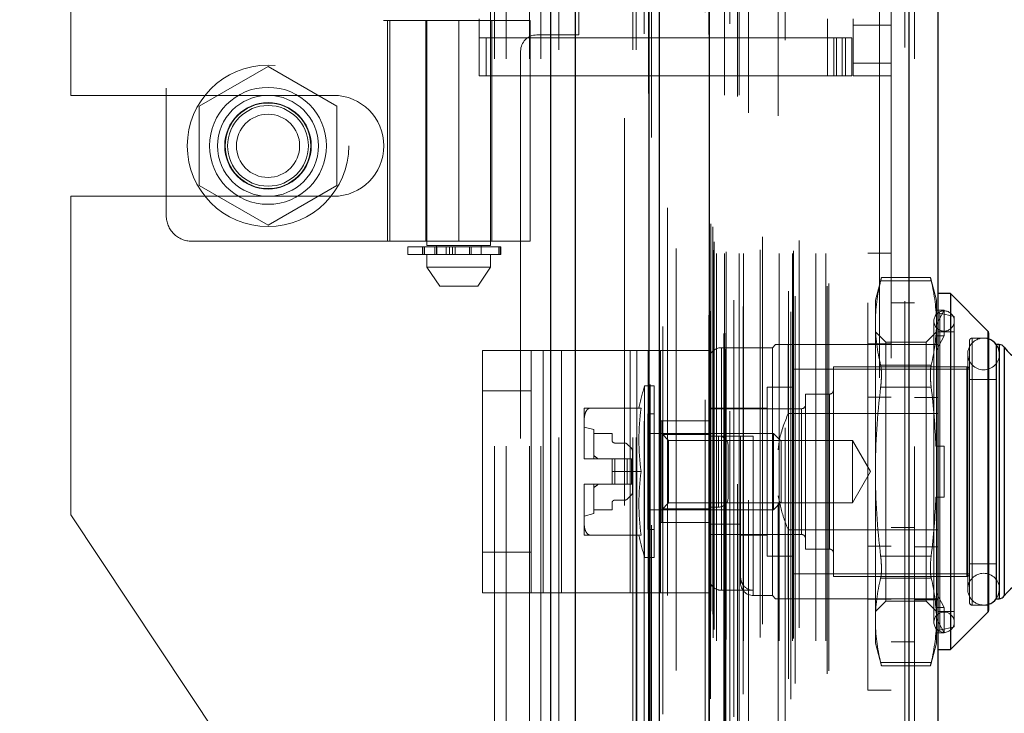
# Model space of a CAD drawing. Header units: inches. Extents: x 0.2 to 10.8, y 0.2 to 8.2.
# Tile 26 of 98: x 1.825 to 2.079, y 3.405 to 3.584. Entities that reach past the tile are written whole.
import ezdxf

# ---------------------------------------------------------------- set-up
doc = ezdxf.new("R2010")
doc.units = ezdxf.units.IN
doc.header["$MEASUREMENT"] = 0
doc.linetypes.add('HIDDEN', pattern=[0.07500000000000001, 0.05, -0.025])
doc.layers.add('DIMENSIONS', color=140, linetype='Continuous')
doc.layers.add('SLD-0', color=179, linetype='Continuous')
doc.styles.add('SLDTEXTSTYLE0', font='TXT', dxfattribs={"width": 0.7})
doc.dimstyles.new('SLDDIMSTYLE0', dxfattribs={"dimtxt": 0.0849609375, "dimasz": 0.13, "dimexe": 0, "dimexo": 0.0625, "dimgap": 0.021240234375, "dimtad": 0, "dimtih": 1, "dimtoh": 1, "dimlfac": 12, "dimrnd": 1e-09, "dimzin": 12, "dimdsep": 46, "dimtxsty": 'SLDTEXTSTYLE0', "dimsah": 1, "dimcen": 0.09, "dimadec": 0, "dimazin": 3, "dimtfac": 1, "dimtofl": 0, "dimtmove": 0, "dimatfit": 3, "dimfxl": 0, "dimfrac": 2, "dimtolj": 1, "dimtzin": 12, "dimarcsym": 0})
doc.dimstyles.new('SLDDIMSTYLE1', dxfattribs={"dimtxt": 0.0849609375, "dimasz": 0.13, "dimexe": 0, "dimexo": 0.0625, "dimgap": 0.021240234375, "dimtad": 0, "dimtih": 1, "dimtoh": 1, "dimlfac": 12, "dimrnd": 1e-09, "dimzin": 12, "dimdsep": 46, "dimtxsty": 'SLDTEXTSTYLE0', "dimsah": 1, "dimcen": 0.09, "dimadec": 0, "dimazin": 3, "dimtfac": 1, "dimtmove": 0, "dimatfit": 0, "dimfxl": 0, "dimfrac": 2, "dimtolj": 1, "dimtzin": 12, "dimarcsym": 0})

# ---------------------------------------------------------------- blocks, each defined once
blk = doc.blocks.new('_D_5')
at = {"layer": 'DIMENSIONS'}
for p, q in [((0.9262820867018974, 3.373712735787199), (0.9262820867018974, 3.623712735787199)), ((1.842504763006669, 3.373712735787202), (0.8012820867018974, 3.373712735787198)), ((0.9457130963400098, 3.169962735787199), (0.801282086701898, 3.169962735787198)), ((0.9262820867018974, 2.863518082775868), (0.926282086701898, 3.169962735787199)), ((0.398091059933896, 2.863518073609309), (0.3695609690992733, 2.863518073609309)), ((0.3695609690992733, 2.863518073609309), (0.3695609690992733, 2.728487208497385)), ((0.6505602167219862, 2.863518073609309), (0.6790903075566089, 2.863518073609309)), ((0.6790903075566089, 2.863518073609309), (0.6790903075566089, 2.728487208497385)), ((0.8037238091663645, 2.863518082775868), (0.9262820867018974, 2.863518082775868)), ((0.3695609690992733, 2.728487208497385), (0.398091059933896, 2.728487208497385)), ((0.6790903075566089, 2.728487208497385), (0.6505602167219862, 2.728487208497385))]:
    blk.add_line(p, q, dxfattribs=at)
for points in [[(0.9262820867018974, 3.373712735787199), (0.946282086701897, 3.503712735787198), (0.9062820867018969, 3.503712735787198)], [(0.926282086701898, 3.169962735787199), (0.9062820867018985, 3.039962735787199), (0.9462820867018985, 3.039962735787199)]]:
    blk.add_solid(points, dxfattribs=at)
at = {"layer": 'DIMENSIONS', "char_height": 0.08333333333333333, "attachment_point": 1, "style": 'SLDTEXTSTYLE0'}
for s, insert in [('2.45', (0.3980910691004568, 2.989960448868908)), ('62.1', (0.398091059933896, 2.835909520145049))]:
    blk.add_mtext(s, dxfattribs=dict(at, insert=insert))
blk = doc.blocks.new('_D_6')
at = {"layer": 'DIMENSIONS'}
for p, q in [((1.842504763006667, 3.925546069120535), (0.4078851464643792, 3.925546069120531)), ((0.5328851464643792, 3.925546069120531), (0.5328851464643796, 3.814954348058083)), ((0.3713110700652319, 3.660903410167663), (0.3427809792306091, 3.660903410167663)), ((0.3427809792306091, 3.660903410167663), (0.3427809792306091, 3.525872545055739)), ((0.6944592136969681, 3.660903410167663), (0.7229893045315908, 3.660903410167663)), ((0.7229893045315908, 3.660903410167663), (0.7229893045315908, 3.525872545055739)), ((0.3427809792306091, 3.525872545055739), (0.3713110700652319, 3.525872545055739)), ((0.7229893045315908, 3.525872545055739), (0.6944592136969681, 3.525872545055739)), ((0.5328851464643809, 3.373712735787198), (0.5328851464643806, 3.506852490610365)), ((1.842504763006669, 3.373712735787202), (0.4078851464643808, 3.373712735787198))]:
    blk.add_line(p, q, dxfattribs=at)
for points in [[(0.5328851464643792, 3.925546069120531), (0.5128851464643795, 3.795546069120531), (0.5528851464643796, 3.795546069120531)], [(0.5328851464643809, 3.373712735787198), (0.5528851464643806, 3.503712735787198), (0.5128851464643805, 3.503712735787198)]]:
    blk.add_solid(points, dxfattribs=at)
at = {"layer": 'DIMENSIONS', "char_height": 0.08333333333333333, "attachment_point": 1, "style": 'SLDTEXTSTYLE0'}
for s, insert in [('6.62', (0.4066505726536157, 3.787345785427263)), ('168.2', (0.3713110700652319, 3.633294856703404))]:
    blk.add_mtext(s, dxfattribs=dict(at, insert=insert))
blk = doc.blocks.new('_D_9')
at = {"layer": 'DIMENSIONS'}
for p, q in [((1.659401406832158, 3.321796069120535), (1.659401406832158, 3.571796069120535)), ((1.766525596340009, 3.321796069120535), (1.534401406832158, 3.321796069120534)), ((1.659401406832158, 2.982273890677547), (1.659401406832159, 3.169962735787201)), ((1.163911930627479, 2.982273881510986), (1.135381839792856, 2.982273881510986)), ((1.135381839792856, 2.982273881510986), (1.135381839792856, 2.847243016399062)), ((1.416381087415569, 2.982273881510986), (1.444911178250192, 2.982273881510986)), ((1.444911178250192, 2.982273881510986), (1.444911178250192, 2.847243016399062)), ((1.569544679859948, 2.982273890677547), (1.659401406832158, 2.982273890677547)), ((1.135381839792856, 2.847243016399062), (1.163911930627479, 2.847243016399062)), ((1.444911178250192, 2.847243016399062), (1.416381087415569, 2.847243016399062))]:
    blk.add_line(p, q, dxfattribs=at)
for points in [[(1.659401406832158, 3.321796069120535), (1.679401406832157, 3.451796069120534), (1.639401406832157, 3.451796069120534)], [(1.659401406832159, 3.169962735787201), (1.639401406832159, 3.039962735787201), (1.679401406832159, 3.039962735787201)]]:
    blk.add_solid(points, dxfattribs=at)
at = {"layer": 'DIMENSIONS', "char_height": 0.08333333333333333, "attachment_point": 1, "style": 'SLDTEXTSTYLE0'}
for s, insert in [('1.82', (1.16391193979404, 3.108716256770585)), ('46.3', (1.163911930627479, 2.954665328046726))]:
    blk.add_mtext(s, dxfattribs=dict(at, insert=insert))

msp = doc.modelspace()

# ---------------------------------------------------------------- linework, layer by layer
at = {"layer": 'SLD-0', "linetype": 'Continuous', "lineweight": 25}
for p, q in [((1.96163712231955, 3.175962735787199), (1.96163712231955, 5.121792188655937)), ((1.968001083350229, 3.175962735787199), (1.968001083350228, 5.120611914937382)), ((1.987077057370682, 3.175962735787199), (1.987077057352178, 5.111638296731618)), ((1.989713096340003, 3.175962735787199), (1.989713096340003, 5.111379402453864)), ((2.002516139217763, 5.0856752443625), (2.002516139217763, 3.202067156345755)), ((2.054037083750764, 5.076590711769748), (2.054037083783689, 3.211151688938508)), ((2.061474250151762, 5.073645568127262), (2.061474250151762, 3.214096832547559)), ((2.064755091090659, 3.513064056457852), (2.061474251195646, 3.513064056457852)), ((2.074405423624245, 3.503413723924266), (2.064755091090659, 3.513064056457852)), ((2.064755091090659, 3.513064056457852), (2.064755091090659, 3.421200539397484)), ((2.074405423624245, 3.503413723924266), (2.074405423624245, 3.43085087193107)), ((2.074597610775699, 3.502949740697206), (2.074597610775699, 3.431314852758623)), ((2.076566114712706, 3.499940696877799), (2.076566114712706, 3.434323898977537)), ((2.077306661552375, 3.499940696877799), (2.076595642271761, 3.499940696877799)), ((2.077306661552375, 3.499940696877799), (2.077306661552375, 3.434323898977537)), ((2.078652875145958, 3.499237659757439), (2.078652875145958, 3.435026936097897)), ((2.076595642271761, 3.434323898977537), (2.077306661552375, 3.434323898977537)), ((2.064755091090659, 3.421200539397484), (2.074405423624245, 3.43085087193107)), ((2.061474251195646, 3.421200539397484), (2.064755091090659, 3.421200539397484))]:
    msp.add_line(p, q, dxfattribs=at)
at = {"layer": 'SLD-0', "linetype": 'HIDDEN', "lineweight": 18}
for p, q in [((1.96163712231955, 5.121792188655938), (1.96163712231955, 3.175962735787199)), ((1.96163712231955, 5.121792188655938), (1.96163712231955, 3.175962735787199)), ((1.96163712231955, 3.175962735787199), (1.96163712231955, 5.121792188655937)), ((1.96375844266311, 3.175962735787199), (1.96375844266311, 5.120611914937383)), ((1.96375844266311, 3.175962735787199), (1.96375844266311, 5.120611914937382)), ((1.968001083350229, 3.175962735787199), (1.968001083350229, 5.120611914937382)), ((1.982834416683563, 3.175962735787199), (1.982834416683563, 5.111638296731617)), ((1.982834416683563, 3.175962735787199), (1.982834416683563, 5.111638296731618)), ((1.983713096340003, 3.175962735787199), (1.983713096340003, 5.111379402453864)), ((1.987077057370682, 3.175962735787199), (1.987077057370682, 5.111638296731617)), ((1.98733128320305, 3.189596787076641), (1.98733128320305, 5.098145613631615)), ((2.006741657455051, 3.198733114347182), (2.006741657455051, 5.089009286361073)), ((2.006741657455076, 3.198733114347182), (2.006741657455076, 5.089009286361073)), ((2.001474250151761, 5.0856752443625), (2.001474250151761, 3.202067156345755)), ((1.990586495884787, 3.204555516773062), (1.990586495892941, 5.083191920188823)), ((1.990586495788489, 3.204563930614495), (1.990586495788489, 5.083190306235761)), ((2.00631636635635, 3.202737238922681), (2.00631636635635, 5.085005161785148)), ((2.006825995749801, 3.20282710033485), (2.006825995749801, 5.08491530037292)), ((2.007887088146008, 5.082694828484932), (2.007887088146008, 3.205018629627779)), ((2.008879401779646, 3.20380176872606), (2.008879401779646, 5.083940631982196)), ((2.002413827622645, 5.079981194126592), (2.002413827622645, 3.207761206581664)), ((2.002440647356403, 3.207551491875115), (2.002440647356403, 5.08019090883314)), ((2.002892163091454, 3.208515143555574), (2.002892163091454, 5.079227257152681)), ((2.002892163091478, 3.208515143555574), (2.002892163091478, 5.079227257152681)), ((2.011277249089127, 3.209706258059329), (2.011277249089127, 5.078038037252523)), ((2.022122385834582, 5.078452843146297), (2.022122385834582, 3.209293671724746)), ((2.023553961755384, 3.208365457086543), (2.023553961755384, 5.079376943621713)), ((2.008910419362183, 3.211348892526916), (2.008910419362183, 5.076393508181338)), ((2.024734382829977, 3.212398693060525), (2.024734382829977, 5.075347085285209)), ((2.052995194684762, 5.076590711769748), (2.052995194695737, 3.211151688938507)), ((2.052995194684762, 3.211151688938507), (2.052995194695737, 5.076590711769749)), ((2.054037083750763, 3.211151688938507), (2.054037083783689, 5.076590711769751)), ((2.022969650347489, 3.213667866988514), (2.022969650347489, 5.074074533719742)), ((2.032986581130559, 3.214970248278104), (2.032986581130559, 5.072772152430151)), ((2.055474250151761, 5.073645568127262), (2.055474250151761, 3.21409683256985)), ((1.994023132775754, 3.215828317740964), (1.994023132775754, 5.071889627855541)), ((2.033419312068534, 3.215700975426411), (2.033419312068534, 5.072041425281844)), ((2.003563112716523, 3.224251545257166), (2.003563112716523, 5.063490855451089)), ((2.003563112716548, 3.224251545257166), (2.003563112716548, 5.063490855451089)), ((2.004406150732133, 3.223418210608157), (2.004406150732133, 5.064324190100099)), ((2.004406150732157, 3.223418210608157), (2.004406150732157, 5.064324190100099)), ((2.00647977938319, 5.064324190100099), (2.00647977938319, 3.223418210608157)), ((2.006479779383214, 3.223418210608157), (2.006479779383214, 5.064324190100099)), ((2.006896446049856, 3.223834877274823), (2.006896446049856, 5.063907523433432)), ((2.009813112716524, 5.063907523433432), (2.009813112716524, 3.223834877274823)), ((2.01022977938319, 3.223418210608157), (2.01022977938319, 5.064324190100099)), ((2.010229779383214, 5.064324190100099), (2.010229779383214, 3.223418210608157)), ((2.011402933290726, 3.223418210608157), (2.011402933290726, 5.064324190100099)), ((2.015701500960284, 3.224334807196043), (2.015701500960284, 5.06344901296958)), ((2.020573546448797, 3.223418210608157), (2.020573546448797, 5.064324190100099)), ((2.024018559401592, 3.223418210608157), (2.024018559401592, 5.064324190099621)), ((2.024230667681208, 3.224082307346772), (2.024230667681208, 5.06366303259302)), ((2.030053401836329, 3.223418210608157), (2.030053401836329, 5.064324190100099)), ((2.0325859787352, 3.223418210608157), (2.0325859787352, 5.064324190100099)), ((2.032585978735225, 3.223418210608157), (2.032585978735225, 5.064324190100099)), ((2.00380758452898, 3.226412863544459), (2.00380758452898, 5.061329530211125)), ((2.012693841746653, 5.059758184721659), (2.012693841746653, 3.227969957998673)), ((2.016248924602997, 3.227713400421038), (2.016248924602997, 5.060029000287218)), ((2.016248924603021, 3.227713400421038), (2.016248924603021, 5.060029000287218)), ((2.02574515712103, 3.226784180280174), (2.02574515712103, 5.060958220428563)), ((2.00349272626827, 3.23033139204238), (2.00349272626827, 5.057411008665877)), ((2.003492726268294, 3.23033139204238), (2.003492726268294, 5.057411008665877)), ((2.020304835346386, 5.058928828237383), (2.020304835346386, 3.228814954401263)), ((2.002945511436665, 3.231104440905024), (2.002945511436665, 5.056637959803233)), ((2.002945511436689, 3.231104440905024), (2.002945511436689, 5.056637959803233)), ((1.987619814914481, 5.053326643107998), (1.987619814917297, 3.234429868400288)), ((1.991753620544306, 3.235194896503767), (1.991753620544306, 5.052547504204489)), ((1.980713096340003, 3.258379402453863), (1.980713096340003, 5.029296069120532)), ((1.980713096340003, 3.258379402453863), (1.980713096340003, 5.029296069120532)), ((1.980713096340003, 3.258379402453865), (1.980713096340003, 5.029296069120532)), ((1.980713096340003, 3.258379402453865), (1.980713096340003, 5.029296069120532)), ((2.046474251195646, 3.296412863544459), (2.046474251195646, 4.991329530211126)), ((2.046474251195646, 3.296412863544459), (2.046474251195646, 4.991329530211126)), ((2.046474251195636, 4.991329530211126), (2.046474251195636, 3.296412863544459)), ((2.046474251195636, 4.991329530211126), (2.046474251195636, 3.296412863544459)), ((2.049474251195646, 3.296412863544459), (2.049474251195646, 4.991329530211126)), ((1.94712976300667, 3.373712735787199), (1.94712976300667, 3.925546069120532)), ((1.94712976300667, 3.373712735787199), (1.94712976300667, 3.925546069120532)), ((1.950129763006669, 3.373712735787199), (1.950129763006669, 3.925546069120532)), ((1.95612976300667, 3.373712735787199), (1.95612976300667, 3.925546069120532)), ((1.95912976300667, 3.373712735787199), (1.95912976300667, 3.925546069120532)), ((1.95912976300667, 3.373712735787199), (1.95912976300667, 3.925546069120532)), ((1.929723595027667, 3.77156706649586), (1.929723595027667, 3.525504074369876)), ((1.946127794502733, 3.525504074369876), (1.946127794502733, 3.77156706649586)), ((1.862466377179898, 3.766107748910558), (1.862466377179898, 3.533168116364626)), ((1.837879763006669, 3.564233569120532), (1.837879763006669, 3.735025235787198)), ((1.968879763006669, 3.579837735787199), (1.968879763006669, 3.719421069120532)), ((1.918538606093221, 3.715746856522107), (1.918538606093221, 3.583529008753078)), ((1.943175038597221, 3.569257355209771), (1.943175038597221, 3.58402113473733)), ((2.03307005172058, 3.569257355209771), (2.03307005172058, 3.58402113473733)), ((2.039631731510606, 3.582380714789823), (2.039631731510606, 3.58402113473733)), ((1.918538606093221, 3.583529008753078), (1.9379256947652, 3.583529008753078)), ((1.919552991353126, 3.583529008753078), (1.919552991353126, 3.5266064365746)), ((1.920179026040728, 3.5266064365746), (1.920179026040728, 3.583529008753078)), ((1.929395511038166, 3.583529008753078), (1.929395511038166, 3.5266064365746)), ((1.929686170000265, 3.583529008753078), (1.929686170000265, 3.5266064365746)), ((1.9379256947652, 3.583529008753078), (1.9379256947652, 3.5266064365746)), ((1.9379256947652, 3.583529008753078), (1.956298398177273, 3.583529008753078)), ((1.9379256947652, 3.5266064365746), (1.9379256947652, 3.583529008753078)), ((1.946455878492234, 3.5266064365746), (1.946455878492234, 3.583529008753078)), ((1.956298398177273, 3.5266064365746), (1.956298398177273, 3.583529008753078)), ((2.049474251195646, 3.582380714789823), (2.039631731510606, 3.582380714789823)), ((2.039631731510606, 3.582380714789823), (2.039631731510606, 3.572538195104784)), ((2.03307005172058, 3.57909987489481), (1.943175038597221, 3.57909987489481)), ((1.944968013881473, 3.569257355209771), (1.944968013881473, 3.57909987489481)), ((1.958046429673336, 3.579837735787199), (1.968879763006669, 3.579837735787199)), ((2.03307005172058, 3.57909987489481), (2.034710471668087, 3.57909987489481)), ((2.034710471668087, 3.57909987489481), (2.034710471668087, 3.569257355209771)), ((2.034710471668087, 3.57909987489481), (2.037663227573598, 3.57909987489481)), ((2.035321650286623, 3.569257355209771), (2.035321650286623, 3.57909987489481)), ((2.036809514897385, 3.569257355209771), (2.036809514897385, 3.57909987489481)), ((2.037663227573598, 3.569257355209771), (2.037663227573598, 3.57909987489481)), ((2.037663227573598, 3.57909987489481), (2.039303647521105, 3.57909987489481)), ((2.037663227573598, 3.569257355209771), (2.037663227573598, 3.57909987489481)), ((2.039303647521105, 3.569257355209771), (2.039303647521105, 3.57909987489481)), ((1.95387976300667, 3.575671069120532), (1.95387976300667, 3.258379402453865)), ((1.888713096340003, 3.571708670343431), (1.870963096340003, 3.561460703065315)), ((1.906463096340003, 3.561460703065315), (1.888713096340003, 3.571708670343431)), ((2.049474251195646, 3.572538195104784), (2.039631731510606, 3.572538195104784)), ((2.039631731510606, 3.569257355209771), (2.039631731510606, 3.572538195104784)), ((2.049474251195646, 3.572538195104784), (2.039631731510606, 3.572538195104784)), ((2.03307005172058, 3.569257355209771), (1.943175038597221, 3.569257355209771)), ((2.034710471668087, 3.569257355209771), (2.03307005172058, 3.569257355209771)), ((2.037663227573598, 3.569257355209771), (2.034710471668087, 3.569257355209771)), ((2.039303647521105, 3.569257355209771), (2.037663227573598, 3.569257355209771)), ((2.049474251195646, 3.569257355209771), (2.039631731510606, 3.569257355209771)), ((1.837879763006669, 3.564233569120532), (1.905588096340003, 3.564233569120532)), ((1.870963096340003, 3.561460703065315), (1.870963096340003, 3.540964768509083)), ((1.906463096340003, 3.540964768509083), (1.906463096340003, 3.561460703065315)), ((1.870963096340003, 3.540964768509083), (1.888713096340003, 3.530716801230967)), ((1.888713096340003, 3.530716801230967), (1.906463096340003, 3.540964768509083)), ((1.837879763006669, 3.455952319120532), (1.837879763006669, 3.538191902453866)), ((1.837879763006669, 3.538191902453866), (1.905588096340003, 3.538191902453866)), ((1.869028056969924, 3.5266064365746), (1.9379256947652, 3.5266064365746)), ((1.9379256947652, 3.525504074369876), (1.929723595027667, 3.525504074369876)), ((1.932184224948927, 3.525504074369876), (1.932184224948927, 3.523207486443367)), ((1.956298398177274, 3.5266064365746), (1.9379256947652, 3.5266064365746)), ((1.946127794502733, 3.525504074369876), (1.9379256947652, 3.525504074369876)), ((1.943667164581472, 3.523207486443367), (1.943667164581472, 3.525504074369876)), ((1.924802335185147, 3.525175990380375), (1.948641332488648, 3.525175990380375)), ((1.924802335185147, 3.525175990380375), (1.924802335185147, 3.523207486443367)), ((1.948641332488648, 3.523207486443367), (1.924802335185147, 3.523207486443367)), ((1.928588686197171, 3.525175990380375), (1.928588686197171, 3.523207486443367)), ((1.928624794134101, 3.525175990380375), (1.928624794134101, 3.523207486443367)), ((1.928624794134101, 3.523207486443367), (1.928624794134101, 3.525175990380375)), ((1.929075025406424, 3.523207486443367), (1.929075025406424, 3.525175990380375)), ((1.929075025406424, 3.525175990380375), (1.929075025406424, 3.523207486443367)), ((1.929723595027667, 3.523207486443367), (1.929723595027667, 3.519926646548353)), ((1.931778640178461, 3.525175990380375), (1.931778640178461, 3.523207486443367)), ((1.931778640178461, 3.523207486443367), (1.931778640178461, 3.525175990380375)), ((1.932184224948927, 3.525175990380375), (1.932184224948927, 3.523207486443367)), ((1.932256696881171, 3.523207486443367), (1.932256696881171, 3.525175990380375)), ((1.932256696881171, 3.525175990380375), (1.932256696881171, 3.523207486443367)), ((1.932264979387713, 3.523207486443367), (1.932264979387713, 3.525175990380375)), ((1.934705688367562, 3.523207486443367), (1.934705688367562, 3.525175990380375)), ((1.934705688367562, 3.525175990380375), (1.934705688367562, 3.523207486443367)), ((1.93555416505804, 3.525175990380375), (1.93555416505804, 3.523207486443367)), ((1.93555416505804, 3.523207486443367), (1.93555416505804, 3.525175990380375)), ((1.936278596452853, 3.523207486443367), (1.936278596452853, 3.525175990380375)), ((1.936278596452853, 3.525175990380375), (1.936278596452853, 3.523207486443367)), ((1.937016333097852, 3.525175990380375), (1.937016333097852, 3.523207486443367)), ((1.937016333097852, 3.523207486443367), (1.937016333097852, 3.525175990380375)), ((1.940674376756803, 3.523207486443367), (1.940674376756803, 3.525175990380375)), ((1.940674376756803, 3.525175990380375), (1.940674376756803, 3.523207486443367)), ((1.941130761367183, 3.525175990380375), (1.941130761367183, 3.523207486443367)), ((1.941130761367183, 3.523207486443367), (1.941130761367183, 3.525175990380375)), ((1.946127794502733, 3.519926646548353), (1.946127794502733, 3.523207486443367)), ((1.9482478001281, 3.523207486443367), (1.9482478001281, 3.525175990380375)), ((1.9482478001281, 3.525175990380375), (1.9482478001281, 3.523207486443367)), ((1.948641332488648, 3.523207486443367), (1.948641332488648, 3.525175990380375)), ((1.948641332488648, 3.525175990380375), (1.948641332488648, 3.523207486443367)), ((1.948641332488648, 3.525175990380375), (1.948761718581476, 3.525175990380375)), ((1.948761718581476, 3.523207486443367), (1.948641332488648, 3.523207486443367)), ((1.948761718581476, 3.523207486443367), (1.948761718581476, 3.525175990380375)), ((2.043474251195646, 3.410715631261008), (2.043474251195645, 3.523548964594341)), ((2.049474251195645, 3.523548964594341), (2.043474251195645, 3.523548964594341)), ((1.929723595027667, 3.519926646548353), (1.9379256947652, 3.519926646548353)), ((1.929723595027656, 3.519926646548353), (1.933004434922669, 3.515005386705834)), ((1.9379256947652, 3.519926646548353), (1.946127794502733, 3.519926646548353)), ((1.94284695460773, 3.515005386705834), (1.946127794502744, 3.519926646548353)), ((2.046962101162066, 3.517260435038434), (2.045398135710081, 3.511423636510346)), ((2.059788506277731, 3.516381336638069), (2.046755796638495, 3.516381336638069)), ((2.059788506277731, 3.516381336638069), (2.046755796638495, 3.516381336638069)), ((2.059602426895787, 3.517260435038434), (2.046941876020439, 3.517260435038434)), ((2.061146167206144, 3.511423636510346), (2.05958220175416, 3.517260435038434)), ((1.93300443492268, 3.515005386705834), (1.9379256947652, 3.515005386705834)), ((1.9379256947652, 3.515005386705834), (1.942846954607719, 3.515005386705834)), ((2.045398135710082, 3.511423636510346), (2.045398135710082, 3.505489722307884)), ((2.055474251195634, 3.510704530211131), (2.049474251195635, 3.510704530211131)), ((2.061146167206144, 3.511423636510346), (2.061146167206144, 3.505489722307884)), ((2.061016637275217, 3.508770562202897), (2.061146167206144, 3.508347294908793)), ((2.063114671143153, 3.508770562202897), (2.061016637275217, 3.508770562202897)), ((2.061146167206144, 3.505077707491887), (2.063114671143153, 3.508770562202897)), ((2.065739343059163, 3.507158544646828), (2.061982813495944, 3.508025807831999)), ((2.061982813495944, 3.426238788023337), (2.061982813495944, 3.507878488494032)), ((2.063114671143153, 3.502208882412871), (2.063114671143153, 3.508770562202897)), ((2.045398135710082, 3.505489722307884), (2.045398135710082, 3.467132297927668)), ((2.060489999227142, 3.506010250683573), (2.060489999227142, 3.428254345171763)), ((2.061146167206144, 3.505489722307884), (2.061146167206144, 3.473693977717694)), ((2.065739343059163, 3.507158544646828), (2.065739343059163, 3.427106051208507)), ((2.048062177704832, 3.500557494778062), (2.045398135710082, 3.503221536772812)), ((2.061146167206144, 3.503221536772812), (2.058482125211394, 3.500557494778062)), ((2.065739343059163, 3.503221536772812), (2.061474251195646, 3.503221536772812)), ((2.074405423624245, 3.43085087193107), (2.074405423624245, 3.503413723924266)), ((2.043474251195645, 3.500090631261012), (2.049474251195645, 3.500090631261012)), ((2.048062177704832, 3.500557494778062), (2.048062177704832, 3.433707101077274)), ((2.058482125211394, 3.500557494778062), (2.048062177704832, 3.500557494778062)), ((2.058482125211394, 3.500557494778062), (2.058482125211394, 3.433707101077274)), ((2.063114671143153, 3.502208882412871), (2.061016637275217, 3.502208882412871)), ((2.061016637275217, 3.502208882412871), (2.061146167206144, 3.501785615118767)), ((2.061146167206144, 3.498516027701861), (2.063114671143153, 3.502208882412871)), ((2.069676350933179, 3.500924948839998), (2.069676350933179, 3.433339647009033)), ((2.070332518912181, 3.43268347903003), (2.070332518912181, 3.501581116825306)), ((2.074597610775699, 3.501581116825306), (2.070332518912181, 3.501581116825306)), ((1.944085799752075, 3.435883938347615), (1.944085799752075, 3.498383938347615)), ((1.944085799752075, 3.498383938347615), (1.959712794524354, 3.498383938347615)), ((1.956585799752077, 3.435883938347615), (1.956585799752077, 3.498383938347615)), ((1.959712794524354, 3.435883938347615), (1.959712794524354, 3.498383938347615)), ((1.959712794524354, 3.498383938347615), (1.982105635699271, 3.498383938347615)), ((1.964399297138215, 3.435883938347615), (1.964399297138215, 3.498383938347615)), ((1.982105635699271, 3.435883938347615), (1.982105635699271, 3.498383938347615)), ((1.982105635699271, 3.498383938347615), (1.98991913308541, 3.498383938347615)), ((1.986792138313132, 3.435883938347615), (1.986792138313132, 3.498383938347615)), ((2.002419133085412, 3.498383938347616), (1.98991913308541, 3.498383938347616)), ((1.98991913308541, 3.498383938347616), (1.98991913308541, 3.435883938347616)), ((2.002419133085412, 3.498383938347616), (2.002419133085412, 3.435883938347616)), ((2.018823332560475, 3.499120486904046), (2.005699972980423, 3.499120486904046)), ((2.005699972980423, 3.436491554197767), (2.005699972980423, 3.498969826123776)), ((2.019643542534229, 3.499940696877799), (2.018823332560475, 3.499120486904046)), ((2.018823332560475, 3.499120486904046), (2.018823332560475, 3.43514410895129)), ((2.022924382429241, 3.499940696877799), (2.022924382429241, 3.482166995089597)), ((2.022924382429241, 3.499940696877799), (2.055474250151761, 3.499940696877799)), ((2.055474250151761, 3.499940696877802), (2.061474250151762, 3.499940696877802)), ((2.076595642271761, 3.499940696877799), (2.076566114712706, 3.499940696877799)), ((2.077306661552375, 3.434323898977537), (2.077306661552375, 3.499940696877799)), ((2.078652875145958, 3.435026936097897), (2.078652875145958, 3.499237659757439)), ((2.069213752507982, 3.497480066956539), (2.069213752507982, 3.436784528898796)), ((2.077415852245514, 3.436784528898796), (2.077415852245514, 3.497480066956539)), ((2.024072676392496, 3.493543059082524), (2.024072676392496, 3.440721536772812)), ((2.069676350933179, 3.493543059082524), (2.024072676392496, 3.493543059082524)), ((2.034571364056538, 3.494199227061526), (2.034571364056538, 3.440065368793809)), ((2.069020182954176, 3.494199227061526), (2.034571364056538, 3.494199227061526)), ((2.059788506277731, 3.4945981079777), (2.046755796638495, 3.4945981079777)), ((2.059788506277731, 3.4945981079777), (2.046755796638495, 3.4945981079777)), ((2.069020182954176, 3.440065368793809), (2.069020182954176, 3.494199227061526)), ((2.076566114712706, 3.490918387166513), (2.069676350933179, 3.490918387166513)), ((1.956585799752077, 3.487967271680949), (1.944085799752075, 3.487967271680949)), ((1.985869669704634, 3.489277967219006), (1.985869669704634, 3.444986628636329)), ((1.988311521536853, 3.489277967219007), (1.985869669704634, 3.489277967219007)), ((1.988311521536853, 3.489277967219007), (1.988311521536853, 3.444986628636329)), ((2.01751099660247, 3.488949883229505), (2.01751099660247, 3.445314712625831)), ((2.024072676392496, 3.488949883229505), (2.01751099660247, 3.488949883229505)), ((2.059788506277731, 3.488915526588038), (2.046755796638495, 3.488915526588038)), ((2.059788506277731, 3.488915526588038), (2.046755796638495, 3.488915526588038)), ((2.027353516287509, 3.487145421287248), (2.027353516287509, 3.447119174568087)), ((2.033587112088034, 3.487145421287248), (2.027353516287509, 3.487145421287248)), ((2.033587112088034, 3.447119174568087), (2.033587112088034, 3.487145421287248)), ((2.043474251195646, 3.486382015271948), (2.049474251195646, 3.486382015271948)), ((2.055474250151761, 3.486232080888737), (2.061474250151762, 3.486232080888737)), ((1.970266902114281, 3.483536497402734), (1.970266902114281, 3.480100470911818)), ((1.984980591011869, 3.483536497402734), (1.971843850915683, 3.483536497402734)), ((2.01751099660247, 3.483536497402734), (2.00241913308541, 3.483536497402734)), ((2.026369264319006, 3.483372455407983), (2.00241913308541, 3.483372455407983)), ((2.026369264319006, 3.450892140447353), (2.026369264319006, 3.483221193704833)), ((1.970266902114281, 3.480100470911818), (1.970266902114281, 3.470568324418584)), ((1.986671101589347, 3.482060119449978), (1.986671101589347, 3.452204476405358)), ((1.988311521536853, 3.482060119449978), (1.986671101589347, 3.482060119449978)), ((2.00241913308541, 3.480258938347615), (1.98991913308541, 3.480258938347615)), ((1.990280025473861, 3.48025565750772), (1.990280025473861, 3.476698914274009)), ((1.990280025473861, 3.48025565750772), (2.00241913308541, 3.48025565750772)), ((2.022924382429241, 3.482166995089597), (2.061474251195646, 3.482166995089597)), ((1.972727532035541, 3.477959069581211), (1.970266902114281, 3.478615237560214)), ((1.972727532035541, 3.477959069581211), (1.972727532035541, 3.470413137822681)), ((1.972727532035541, 3.476974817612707), (1.97748474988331, 3.476974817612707)), ((1.97748474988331, 3.476974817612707), (1.97748474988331, 3.47517035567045)), ((2.019107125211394, 3.476974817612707), (1.986671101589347, 3.476974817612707)), ((1.992056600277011, 3.475198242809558), (1.990280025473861, 3.476974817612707)), ((1.990280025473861, 3.476698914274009), (2.00241913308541, 3.476698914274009)), ((1.990280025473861, 3.476698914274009), (1.990280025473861, 3.457565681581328)), ((1.992056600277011, 3.475198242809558), (1.992056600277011, 3.459066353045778)), ((2.039489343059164, 3.475198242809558), (1.992056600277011, 3.475198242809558)), ((2.00241913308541, 3.476318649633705), (2.010621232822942, 3.476318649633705)), ((2.004919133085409, 3.476300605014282), (2.00241913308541, 3.476300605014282)), ((2.004919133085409, 3.457967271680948), (2.004919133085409, 3.476300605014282)), ((2.004919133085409, 3.476300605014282), (2.004919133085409, 3.457967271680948)), ((2.010621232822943, 3.453541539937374), (2.010621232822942, 3.476318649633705)), ((2.013902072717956, 3.476318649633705), (2.013902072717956, 3.435289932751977)), ((2.019107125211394, 3.476974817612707), (2.019107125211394, 3.457289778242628)), ((2.021119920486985, 3.474962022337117), (2.019107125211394, 3.476974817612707)), ((2.021119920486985, 3.474962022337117), (2.021119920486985, 3.459302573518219)), ((2.039489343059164, 3.475198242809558), (2.039489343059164, 3.459066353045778)), ((2.044146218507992, 3.467132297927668), (2.039489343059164, 3.475198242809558)), ((1.978140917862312, 3.474514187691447), (1.980685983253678, 3.474514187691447)), ((1.981381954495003, 3.474225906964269), (1.982445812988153, 3.473162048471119)), ((1.982734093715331, 3.472466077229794), (1.982734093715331, 3.470413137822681)), ((2.00741913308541, 3.460467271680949), (2.00741913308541, 3.473800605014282)), ((2.061016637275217, 3.473693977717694), (2.063114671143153, 3.473693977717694)), ((2.061146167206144, 3.460570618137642), (2.061146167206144, 3.473693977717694)), ((2.063114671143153, 3.460570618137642), (2.063114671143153, 3.473693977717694)), ((1.970266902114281, 3.470568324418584), (1.970266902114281, 3.470413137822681)), ((1.970266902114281, 3.470413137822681), (1.970267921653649, 3.470413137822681)), ((1.970267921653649, 3.470413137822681), (1.97748474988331, 3.470413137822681)), ((1.97748474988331, 3.470413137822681), (1.97748474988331, 3.467132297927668)), ((1.978140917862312, 3.470413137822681), (1.97748474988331, 3.470413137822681)), ((1.978140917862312, 3.470413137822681), (1.978140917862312, 3.463851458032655)), ((1.980685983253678, 3.470413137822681), (1.978140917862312, 3.470413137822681)), ((1.978140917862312, 3.470413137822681), (1.978140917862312, 3.463851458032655)), ((1.981381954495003, 3.470413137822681), (1.980685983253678, 3.470413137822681)), ((1.980685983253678, 3.470413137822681), (1.980685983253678, 3.463851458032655)), ((1.980685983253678, 3.470413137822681), (1.980685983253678, 3.463851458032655)), ((1.981381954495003, 3.470413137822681), (1.981381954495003, 3.463851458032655)), ((1.982445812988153, 3.470413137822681), (1.981381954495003, 3.470413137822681)), ((1.981381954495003, 3.470413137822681), (1.981381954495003, 3.463851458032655)), ((1.982445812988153, 3.470413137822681), (1.982445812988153, 3.463851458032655)), ((1.982734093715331, 3.470413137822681), (1.982445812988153, 3.470413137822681)), ((1.982445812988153, 3.470413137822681), (1.982445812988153, 3.463851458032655)), ((1.982734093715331, 3.470413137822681), (1.982734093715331, 3.463851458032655)), ((1.98498059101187, 3.467132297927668), (1.97748474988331, 3.467132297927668)), ((1.97748474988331, 3.463851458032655), (1.97748474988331, 3.467132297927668)), ((2.039489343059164, 3.459066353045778), (2.044146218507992, 3.467132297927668)), ((2.045398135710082, 3.467132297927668), (2.045398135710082, 3.428774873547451)), ((1.970266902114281, 3.463851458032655), (1.970266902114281, 3.463696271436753)), ((1.970266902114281, 3.463851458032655), (1.970267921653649, 3.463851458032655)), ((1.970266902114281, 3.463696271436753), (1.970266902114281, 3.454164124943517)), ((1.970267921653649, 3.463851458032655), (1.97748474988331, 3.463851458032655)), ((1.972727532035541, 3.463851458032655), (1.972727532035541, 3.456305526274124)), ((1.978140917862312, 3.463851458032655), (1.97748474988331, 3.463851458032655)), ((1.980685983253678, 3.463851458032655), (1.978140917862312, 3.463851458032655)), ((1.981381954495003, 3.463851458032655), (1.980685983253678, 3.463851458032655)), ((1.982445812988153, 3.463851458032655), (1.981381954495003, 3.463851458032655)), ((1.982734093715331, 3.463851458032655), (1.982445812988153, 3.463851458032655)), ((1.982734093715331, 3.463851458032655), (1.982734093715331, 3.461798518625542)), ((1.980685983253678, 3.459750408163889), (1.978140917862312, 3.459750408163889)), ((1.982445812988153, 3.461102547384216), (1.981381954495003, 3.460038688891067)), ((2.061016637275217, 3.460570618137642), (2.063114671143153, 3.460570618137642)), ((2.061146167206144, 3.460570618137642), (2.061146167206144, 3.428774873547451)), ((1.97748474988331, 3.457289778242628), (1.972727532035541, 3.457289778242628)), ((1.97748474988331, 3.459094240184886), (1.97748474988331, 3.457289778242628)), ((1.986671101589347, 3.457289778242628), (2.019107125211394, 3.457289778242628)), ((1.990280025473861, 3.457289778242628), (1.992056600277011, 3.459066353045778)), ((1.990280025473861, 3.457565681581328), (1.990280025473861, 3.454008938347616)), ((1.990280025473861, 3.457565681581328), (2.00241913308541, 3.457565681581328)), ((1.992056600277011, 3.459066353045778), (2.039489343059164, 3.459066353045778)), ((2.004919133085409, 3.457967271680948), (2.00241913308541, 3.457967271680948)), ((2.019107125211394, 3.457289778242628), (2.021119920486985, 3.459302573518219)), ((1.89250476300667, 3.373712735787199), (1.837879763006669, 3.455952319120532)), ((1.970266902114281, 3.455649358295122), (1.972727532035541, 3.456305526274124)), ((1.970266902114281, 3.454164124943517), (1.970266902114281, 3.450728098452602)), ((1.986671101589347, 3.452204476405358), (1.988311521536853, 3.452204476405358)), ((2.00241913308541, 3.454008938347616), (1.98991913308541, 3.454008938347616)), ((2.00241913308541, 3.453541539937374), (2.010621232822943, 3.453541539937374)), ((2.010621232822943, 3.453541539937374), (2.010621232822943, 3.439934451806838)), ((2.022924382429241, 3.45209760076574), (2.022924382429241, 3.434323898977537)), ((2.022924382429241, 3.45209760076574), (2.061474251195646, 3.45209760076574)), ((2.049474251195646, 3.452662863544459), (2.055474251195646, 3.452662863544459)), ((1.984980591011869, 3.450728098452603), (1.97184385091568, 3.450728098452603)), ((2.00241913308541, 3.450892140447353), (2.026369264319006, 3.450892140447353)), ((2.010621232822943, 3.450728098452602), (2.01751099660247, 3.450728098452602)), ((2.027353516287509, 3.447119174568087), (2.033587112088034, 3.447119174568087)), ((2.043474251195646, 3.447882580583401), (2.049474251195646, 3.447882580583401)), ((2.055474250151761, 3.447732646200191), (2.061474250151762, 3.447732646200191)), ((1.956585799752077, 3.446300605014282), (1.944085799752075, 3.446300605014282)), ((1.985869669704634, 3.444986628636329), (1.988311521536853, 3.444986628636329)), ((2.01751099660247, 3.445314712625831), (2.024072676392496, 3.445314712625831)), ((2.059788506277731, 3.445349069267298), (2.046755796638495, 3.445349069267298)), ((2.059788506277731, 3.445349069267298), (2.046755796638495, 3.445349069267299)), ((2.069676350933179, 3.443346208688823), (2.076566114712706, 3.443346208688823)), ((2.010621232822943, 3.439934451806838), (2.010621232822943, 3.438424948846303)), ((2.024072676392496, 3.440721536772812), (2.069676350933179, 3.440721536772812)), ((2.034571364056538, 3.440065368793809), (2.069020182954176, 3.440065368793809)), ((2.059788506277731, 3.439666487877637), (2.046755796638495, 3.439666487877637)), ((2.059788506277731, 3.439666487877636), (2.046755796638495, 3.439666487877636)), ((1.944085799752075, 3.435883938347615), (1.959712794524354, 3.435883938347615)), ((1.959712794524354, 3.435883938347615), (1.982105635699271, 3.435883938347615)), ((1.982105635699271, 3.435883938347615), (1.98991913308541, 3.435883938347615)), ((2.002419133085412, 3.435883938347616), (1.98991913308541, 3.435883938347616)), ((2.005699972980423, 3.436491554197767), (2.013902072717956, 3.436491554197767)), ((2.013902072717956, 3.43514410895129), (2.018823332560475, 3.43514410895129)), ((2.018823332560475, 3.43514410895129), (2.019643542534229, 3.434323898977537)), ((2.022924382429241, 3.434323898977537), (2.061474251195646, 3.434323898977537)), ((2.043474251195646, 3.434173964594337), (2.049474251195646, 3.434173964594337)), ((2.063114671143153, 3.432055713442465), (2.061146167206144, 3.435748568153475)), ((2.076566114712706, 3.434323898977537), (2.076595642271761, 3.434323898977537)), ((2.045398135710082, 3.431043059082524), (2.048062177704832, 3.433707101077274)), ((2.048062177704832, 3.433707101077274), (2.058482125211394, 3.433707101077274)), ((2.055474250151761, 3.434024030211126), (2.061474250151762, 3.434024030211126)), ((2.058482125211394, 3.433707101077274), (2.061146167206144, 3.431043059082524)), ((2.061016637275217, 3.432055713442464), (2.061146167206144, 3.432478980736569)), ((2.061016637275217, 3.432055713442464), (2.063114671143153, 3.432055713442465)), ((2.063114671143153, 3.432055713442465), (2.063114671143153, 3.425494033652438)), ((2.070332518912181, 3.43268347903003), (2.074597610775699, 3.43268347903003)), ((2.063114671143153, 3.425494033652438), (2.061146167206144, 3.429186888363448)), ((2.061474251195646, 3.431043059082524), (2.065739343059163, 3.431043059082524)), ((2.045398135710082, 3.428774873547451), (2.045398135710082, 3.422840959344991)), ((2.061146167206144, 3.428774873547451), (2.061146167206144, 3.422840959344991)), ((2.061982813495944, 3.426238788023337), (2.065739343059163, 3.427106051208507)), ((2.061016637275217, 3.425494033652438), (2.061146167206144, 3.425917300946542)), ((2.061016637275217, 3.425494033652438), (2.063114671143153, 3.425494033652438)), ((2.045398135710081, 3.422840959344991), (2.046962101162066, 3.417004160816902)), ((2.049474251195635, 3.42320453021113), (2.055474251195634, 3.42320453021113)), ((2.05958220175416, 3.417004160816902), (2.061146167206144, 3.422840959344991)), ((2.059788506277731, 3.417883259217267), (2.046755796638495, 3.417883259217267)), ((2.059788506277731, 3.417883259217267), (2.046755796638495, 3.417883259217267)), ((2.046941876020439, 3.417004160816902), (2.059602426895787, 3.417004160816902)), ((2.043474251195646, 3.410715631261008), (2.049474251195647, 3.410715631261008))]:
    msp.add_line(p, q, dxfattribs=at)
at = {"layer": 'SLD-0', "linetype": 'HIDDEN', "lineweight": 18, "flags": 128}
for points in [[(1.983824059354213, 5.098202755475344), (1.983823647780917, 4.15896709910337), (1.983824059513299, 3.1895398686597)], [(1.985723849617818, 5.080161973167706), (1.98572372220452, 4.15896709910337), (1.985723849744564, 3.207582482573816)], [(1.9940231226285, 3.215829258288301), (1.994022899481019, 4.066633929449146), (1.994023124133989, 5.071913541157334)], [(1.986894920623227, 5.064705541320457), (1.986894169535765, 4.15896709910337), (1.986894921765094, 3.223054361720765)], [(1.986894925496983, 5.064704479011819), (1.98689428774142, 4.182483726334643), (1.986894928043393, 3.223037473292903)], [(1.994010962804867, 3.224741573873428), (1.994011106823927, 4.12875704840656), (1.994010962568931, 5.062999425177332)], [(2.077415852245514, 3.497480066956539), (2.07710367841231, 3.499049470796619), (2.076595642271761, 3.499940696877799)], [(2.076595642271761, 3.434323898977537), (2.07710367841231, 3.435215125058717), (2.077415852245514, 3.436784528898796)]]:
    msp.add_lwpolyline(points, dxfattribs=at)
at = {"layer": 'SLD-0', "linetype": 'HIDDEN', "lineweight": 18}
for radius in [0.02083333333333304, 0.01509186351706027, 0.01302083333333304, 0.01115485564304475, 0.01104166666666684, 0.01041666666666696, 0.008162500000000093]:
    msp.add_circle((1.888713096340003, 3.551212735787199), radius, dxfattribs=at)
for centre, radius, start, end in [((1.958046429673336, 3.575671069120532), 0.004166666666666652, 90, 180), ((1.905588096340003, 3.551212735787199), 0.01302083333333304, 270.0000000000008, 90), ((1.869028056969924, 3.533168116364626), 0.006561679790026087, 180, 270.0000000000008), ((2.063114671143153, 3.506010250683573), 0.00262467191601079, 0, 180), ((2.062130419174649, 3.50866515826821), 0.0006561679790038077, 180.0000000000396, 256.9999999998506), ((2.063114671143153, 3.506010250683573), 0.00262467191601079, 180, 0), ((2.073314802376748, 3.497480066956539), 0.004101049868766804, 71.77194722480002, 180), ((2.070332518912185, 3.5009249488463), 0.0006561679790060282, 90.00000000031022, 179.9999999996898), ((2.005699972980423, 3.495839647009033), 0.00328083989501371, 90, 180), ((2.073314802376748, 3.497480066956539), 0.004101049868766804, 180, 0), ((2.069020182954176, 3.493543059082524), 0.0006561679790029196, 0, 90), ((2.059453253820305, 3.467132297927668), 0.07684383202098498, 163.2503397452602, 167.6739543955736), ((2.033587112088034, 3.488129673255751), 0.0009842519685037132, 270.0000000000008, 2.585154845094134e-11), ((2.040772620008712, 3.475334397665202), 0.05639170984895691, 171.6367379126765, 188.3632620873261), ((2.026369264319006, 3.484356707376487), 0.0009842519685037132, 270.0000000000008, 0), ((1.978140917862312, 3.47517035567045), 0.0006561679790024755, 180, 270.0000000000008), ((2.004919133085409, 3.473800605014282), 0.002500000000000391, 0, 90), ((1.980685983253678, 3.473529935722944), 0.0009842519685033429, 44.99999999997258, 90), ((1.981749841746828, 3.472466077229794), 0.0009842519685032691, 0, 44.99999999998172), ((1.981889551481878, 3.470567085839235), 0.01162264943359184, 179.9938942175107, 180.758934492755), ((1.981889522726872, 3.470567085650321), 0.01162262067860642, 179.9938932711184, 180.7589354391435), ((2.040772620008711, 3.458930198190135), 0.05639170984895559, 171.6367379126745, 188.3632620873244), ((1.981889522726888, 3.463697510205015), 0.01162262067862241, 179.2410645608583, 180.0061067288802), ((1.981889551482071, 3.4636975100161), 0.01162264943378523, 179.2410655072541, 180.0061057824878), ((1.978140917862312, 3.459094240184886), 0.0006561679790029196, 90, 180), ((1.980685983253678, 3.460734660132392), 0.0009842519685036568, 270.0000000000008, 315.0000000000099), ((1.981749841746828, 3.461798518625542), 0.0009842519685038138, 314.9999999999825, 2.585154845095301e-11), ((2.004919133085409, 3.460467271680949), 0.002500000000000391, 270.0000000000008, 0), ((2.059453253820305, 3.467132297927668), 0.07684383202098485, 192.3260456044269, 196.7496602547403), ((2.026369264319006, 3.44990788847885), 0.0009842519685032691, 359.9999999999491, 90), ((2.033587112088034, 3.446134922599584), 0.0009842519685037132, 359.999999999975, 90), ((2.069020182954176, 3.440721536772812), 0.0006561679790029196, 270.0000000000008, 0), ((2.073314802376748, 3.436784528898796), 0.004101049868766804, 0, 180), ((2.013902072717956, 3.438424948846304), 0.00328083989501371, 180.0000000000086, 270.0000000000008), ((2.073314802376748, 3.436784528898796), 0.004101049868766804, 180, 288.2280527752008), ((2.070332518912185, 3.433339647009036), 0.0006561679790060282, 180.000000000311, 269.9999999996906), ((2.063114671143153, 3.428254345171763), 0.00262467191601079, 0, 180), ((2.063114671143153, 3.428254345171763), 0.00262467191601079, 180, 0), ((2.062130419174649, 3.425599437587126), 0.0006561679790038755, 103.0000000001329, 179.9999999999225)]:
    msp.add_arc(centre, radius, start, end, dxfattribs=at)
at = {"layer": 'SLD-0', "linetype": 'Continuous', "lineweight": 25}
for centre, radius, start, end in [((2.07394144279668, 3.502949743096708), 0.0006561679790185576, 5.041051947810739e-10, 44.9999999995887), ((2.073314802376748, 3.497480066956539), 0.004101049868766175, 36.86989764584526, 71.77194722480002), ((2.077306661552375, 3.498300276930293), 0.001640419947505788, 34.84990457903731, 90.0000000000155), ((2.086730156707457, 3.504861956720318), 0.009842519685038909, 214.8499045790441, 270.0000000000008), ((2.086730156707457, 3.429402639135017), 0.009842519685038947, 90, 145.1500954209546), ((2.073314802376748, 3.436784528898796), 0.004101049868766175, 288.2280527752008, 323.1301023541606), ((2.077306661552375, 3.435964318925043), 0.001640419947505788, 269.9999999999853, 325.1500954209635), ((2.07394144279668, 3.431314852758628), 0.0006561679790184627, 315.000000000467, 359.9999999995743)]:
    msp.add_arc(centre, radius, start, end, dxfattribs=at)
at = {"layer": 'SLD-0', "linetype": 'HIDDEN', "lineweight": 18}
for points in [[(2.046755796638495, 3.516381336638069), (2.045900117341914, 3.512763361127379), (2.045398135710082, 3.509134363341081), (2.045398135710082, 3.505489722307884)], [(2.061146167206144, 3.505489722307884), (2.061146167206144, 3.509134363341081), (2.060644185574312, 3.512763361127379), (2.059788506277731, 3.516381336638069)], [(2.045398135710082, 3.505489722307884), (2.045398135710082, 3.501845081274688), (2.045900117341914, 3.49821608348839), (2.046755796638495, 3.4945981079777)], [(2.059788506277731, 3.4945981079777), (2.060644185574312, 3.49821608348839), (2.061146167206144, 3.501845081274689), (2.061146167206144, 3.505489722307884)], [(2.046755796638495, 3.488915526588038), (2.045900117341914, 3.481679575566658), (2.045398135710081, 3.47442157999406), (2.045398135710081, 3.467132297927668)], [(2.061016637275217, 3.473693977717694), (2.06081673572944, 3.478784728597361), (2.060386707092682, 3.483856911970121), (2.059788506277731, 3.488915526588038)], [(1.972727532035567, 3.471267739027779), (1.973119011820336, 3.47098716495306), (1.973508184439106, 3.470703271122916), (1.973892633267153, 3.470413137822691)], [(2.045398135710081, 3.467132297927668), (2.045398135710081, 3.459843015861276), (2.045900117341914, 3.452585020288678), (2.046755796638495, 3.445349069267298)], [(1.973892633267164, 3.463851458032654), (1.973508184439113, 3.463561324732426), (1.97311901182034, 3.463277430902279), (1.972727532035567, 3.462996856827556)], [(2.059788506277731, 3.445349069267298), (2.060386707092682, 3.450407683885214), (2.06081673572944, 3.455479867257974), (2.061016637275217, 3.460570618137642)], [(2.045398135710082, 3.428774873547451), (2.045398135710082, 3.432419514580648), (2.045900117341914, 3.436048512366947), (2.046755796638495, 3.439666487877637)], [(2.061146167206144, 3.428774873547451), (2.061146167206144, 3.432419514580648), (2.060644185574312, 3.436048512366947), (2.059788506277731, 3.439666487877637)], [(2.046755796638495, 3.417883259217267), (2.045900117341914, 3.421501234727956), (2.045398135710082, 3.425130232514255), (2.045398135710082, 3.428774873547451)], [(2.059788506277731, 3.417883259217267), (2.060644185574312, 3.421501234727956), (2.061146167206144, 3.425130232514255), (2.061146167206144, 3.428774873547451)]]:
    msp.add_open_spline(points, degree=3, dxfattribs=at)
for points, knots in [([(2.046941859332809, 3.517173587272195), (2.046946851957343, 3.517195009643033), (2.046963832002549, 3.517267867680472), (2.046865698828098, 3.516846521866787), (2.046770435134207, 3.516443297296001), (2.046755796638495, 3.516381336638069)], [0, 0, 0, 0, 0.2606228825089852, 0.8863851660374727, 1, 1, 1, 1]), ([(2.059788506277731, 3.516381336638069), (2.059712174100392, 3.516706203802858), (2.05959109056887, 3.517221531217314), (2.059599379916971, 3.517186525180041), (2.059602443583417, 3.517173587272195)], [0, 0, 0, 0, 0.6304092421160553, 1, 1, 1, 1]), ([(2.022924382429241, 3.499940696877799), (2.022121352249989, 3.499940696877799), (2.020490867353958, 3.499940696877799), (2.019488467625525, 3.4999406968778), (2.019707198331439, 3.499940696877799), (2.019736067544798, 3.499940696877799)], [0, 0, 0, 0, 0.4572276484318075, 0.9283620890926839, 1, 1, 1, 1]), ([(2.046755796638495, 3.494598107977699), (2.046823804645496, 3.494310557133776), (2.046874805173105, 3.493964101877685), (2.04694434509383, 3.493154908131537), (2.046962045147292, 3.492693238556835), (2.046962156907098, 3.491704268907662), (2.04694439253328, 3.491163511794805), (2.046875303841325, 3.490061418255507), (2.046823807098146, 3.489490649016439), (2.046755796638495, 3.488915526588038)], [0, 0, 0, 0, 0.25, 0.25, 0.5, 0.5, 0.75, 0.75, 1, 1, 1, 1]), ([(2.059788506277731, 3.488915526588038), (2.059720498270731, 3.489490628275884), (2.059669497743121, 3.490054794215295), (2.059599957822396, 3.491161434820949), (2.059582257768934, 3.491699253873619), (2.059582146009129, 3.492688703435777), (2.059599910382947, 3.49315303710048), (2.059668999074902, 3.493959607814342), (2.05972049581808, 3.494310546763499), (2.059788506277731, 3.4945981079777)], [0, 0, 0, 0, 0.25, 0.25, 0.5, 0.5, 0.75, 0.75, 1, 1, 1, 1]), ([(1.971843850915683, 3.483536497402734), (1.971649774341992, 3.483523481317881), (1.971469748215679, 3.48345013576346), (1.971167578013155, 3.483245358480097), (1.971043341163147, 3.483115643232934), (1.970730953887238, 3.482698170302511), (1.970599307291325, 3.482384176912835), (1.97031204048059, 3.481423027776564), (1.970266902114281, 3.480761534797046), (1.970266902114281, 3.480100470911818)], [0, 0, 0, 0, 0.1249999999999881, 0.1249999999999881, 0.2499999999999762, 0.2499999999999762, 0.4999999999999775, 0.4999999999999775, 1, 1, 1, 1]), ([(1.970266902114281, 3.483536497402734), (1.970266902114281, 3.483536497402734), (1.970312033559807, 3.483536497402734), (1.970599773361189, 3.483536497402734), (1.97073302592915, 3.483536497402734), (1.971042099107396, 3.483536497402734), (1.971166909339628, 3.483536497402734), (1.971469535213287, 3.483536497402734), (1.971649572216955, 3.483536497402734), (1.971843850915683, 3.483536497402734)], [0, 0, 0, 0, 0.5, 0.5, 0.75, 0.75, 0.875, 0.875, 1, 1, 1, 1]), ([(2.022924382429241, 3.482166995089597), (2.02202766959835, 3.479968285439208), (2.020787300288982, 3.476926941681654), (2.020409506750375, 3.473682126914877), (2.020304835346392, 3.472783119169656)], [0, 0, 0, 0, 0.7229401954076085, 1, 1, 1, 1]), ([(2.013902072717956, 3.476318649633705), (2.01345774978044, 3.476318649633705), (2.013021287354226, 3.476318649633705), (2.012217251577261, 3.476318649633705), (2.011851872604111, 3.476318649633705), (2.011254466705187, 3.476318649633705), (2.011017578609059, 3.476318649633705), (2.010702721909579, 3.476318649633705), (2.010621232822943, 3.476318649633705), (2.010621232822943, 3.476318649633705)], [0, 0, 0, 0, 0.25, 0.25, 0.5, 0.5, 0.75, 0.75, 1, 1, 1, 1]), ([(2.020304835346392, 3.460843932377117), (2.02074217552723, 3.458855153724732), (2.021398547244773, 3.455870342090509), (2.022542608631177, 3.453041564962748), (2.022924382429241, 3.45209760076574)], [0, 0, 0, 0, 0.6662995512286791, 1, 1, 1, 1]), ([(1.970266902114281, 3.454164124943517), (1.970266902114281, 3.453502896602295), (1.970312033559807, 3.452840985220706), (1.970599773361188, 3.451879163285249), (1.970733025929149, 3.451563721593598), (1.971042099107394, 3.45115057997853), (1.971166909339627, 3.451019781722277), (1.971469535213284, 3.450814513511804), (1.971649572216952, 3.450741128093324), (1.97184385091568, 3.450728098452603)], [0, 0, 0, 0, 0.5000000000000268, 0.5000000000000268, 0.7500000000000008, 0.7500000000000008, 0.8750000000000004, 0.8750000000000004, 1, 1, 1, 1]), ([(1.97184385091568, 3.450728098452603), (1.971649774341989, 3.450728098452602), (1.971469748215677, 3.450728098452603), (1.971167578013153, 3.450728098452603), (1.971043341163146, 3.450728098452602), (1.970730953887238, 3.450728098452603), (1.970599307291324, 3.450728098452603), (1.97031204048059, 3.450728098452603), (1.970266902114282, 3.450728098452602), (1.970266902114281, 3.450728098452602)], [0, 0, 0, 0, 0.125000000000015, 0.125000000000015, 0.2500000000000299, 0.2500000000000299, 0.50000000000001, 0.50000000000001, 1, 1, 1, 1]), ([(2.046755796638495, 3.445349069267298), (2.046823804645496, 3.444773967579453), (2.046874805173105, 3.444209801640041), (2.04694434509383, 3.443103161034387), (2.046962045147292, 3.442565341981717), (2.046962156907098, 3.44157589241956), (2.04694439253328, 3.441111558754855), (2.046875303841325, 3.440304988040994), (2.046823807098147, 3.439954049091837), (2.046755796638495, 3.439666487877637)], [0, 0, 0, 0, 0.25, 0.25, 0.5, 0.5, 0.75, 0.75, 1, 1, 1, 1]), ([(2.059788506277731, 3.439666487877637), (2.05972049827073, 3.43995403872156), (2.05966949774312, 3.44030049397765), (2.059599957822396, 3.441109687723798), (2.059582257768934, 3.441571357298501), (2.059582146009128, 3.442560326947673), (2.059599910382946, 3.443101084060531), (2.059668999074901, 3.444203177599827), (2.059720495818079, 3.444773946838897), (2.059788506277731, 3.445349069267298)], [0, 0, 0, 0, 0.25, 0.25, 0.5, 0.5, 0.75, 0.75, 1, 1, 1, 1]), ([(2.00241913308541, 3.439934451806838), (2.00241913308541, 3.439490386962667), (2.002498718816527, 3.439055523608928), (2.002815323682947, 3.438230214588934), (2.003049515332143, 3.437851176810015), (2.00394888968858, 3.436884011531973), (2.00481048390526, 3.436491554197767), (2.005699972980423, 3.436491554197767)], [0, 0, 0, 0, 0.2499999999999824, 0.2499999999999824, 0.4999999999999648, 0.4999999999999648, 1, 1, 1, 1]), ([(2.010621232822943, 3.439934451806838), (2.010621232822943, 3.439490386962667), (2.01070081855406, 3.439055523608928), (2.01101742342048, 3.438230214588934), (2.011251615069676, 3.437851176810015), (2.012150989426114, 3.436884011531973), (2.013012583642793, 3.436491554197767), (2.013902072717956, 3.436491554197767)], [0, 0, 0, 0, 0.2500000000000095, 0.2500000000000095, 0.500000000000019, 0.500000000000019, 1, 1, 1, 1]), ([(2.022924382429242, 3.434323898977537), (2.022121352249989, 3.434323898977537), (2.020490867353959, 3.434323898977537), (2.019488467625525, 3.434323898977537), (2.019707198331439, 3.434323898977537), (2.019736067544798, 3.434323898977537)], [0, 0, 0, 0, 0.4572276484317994, 0.9283620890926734, 1, 1, 1, 1]), ([(2.046755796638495, 3.417883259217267), (2.046832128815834, 3.417558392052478), (2.046953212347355, 3.417043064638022), (2.046944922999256, 3.417078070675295), (2.046941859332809, 3.41709100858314)], [0, 0, 0, 0, 0.6304092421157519, 1, 1, 1, 1]), ([(2.059602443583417, 3.41709100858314), (2.059597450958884, 3.417069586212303), (2.059580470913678, 3.416996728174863), (2.059678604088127, 3.417418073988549), (2.059773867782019, 3.417821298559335), (2.059788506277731, 3.417883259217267)], [0, 0, 0, 0, 0.2606228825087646, 0.88638516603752, 1, 1, 1, 1])]:
    msp.add_open_spline(points, degree=3, knots=knots, dxfattribs=at)

# ---------------------------------------------------------------- dimensions: what is measured, and where the dimension line sits
at = {"layer": 'DIMENSIONS'}
for base, p1, p2, dimstyle, picture, middle in [((0.5328851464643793, 3.925546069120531), (1.892504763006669, 3.373712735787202), (1.892504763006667, 3.925546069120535), 'SLDDIMSTYLE0', '_D_6', (0.53288514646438, 3.660903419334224)), ((0.9262820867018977, 3.169962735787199), (1.892504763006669, 3.373712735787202), (0.9957130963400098, 3.169962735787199), 'SLDDIMSTYLE1', '_D_5', (0.9262820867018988, 2.863518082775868)), ((1.659401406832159, 3.169962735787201), (1.816525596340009, 3.321796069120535), (1.963759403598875, 3.169962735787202), 'SLDDIMSTYLE1', '_D_9', (1.65940140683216, 2.982273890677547))]:
    dim = msp.add_linear_dim(base=base, p1=p1, p2=p2, angle=90.0000000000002, dimstyle=dimstyle, dxfattribs=at)
    dim.commit()
    dim.dimension.update_dxf_attribs({"geometry": picture, "text_midpoint": middle, "dimtype": 160})

doc.saveas('drawing.dxf')
